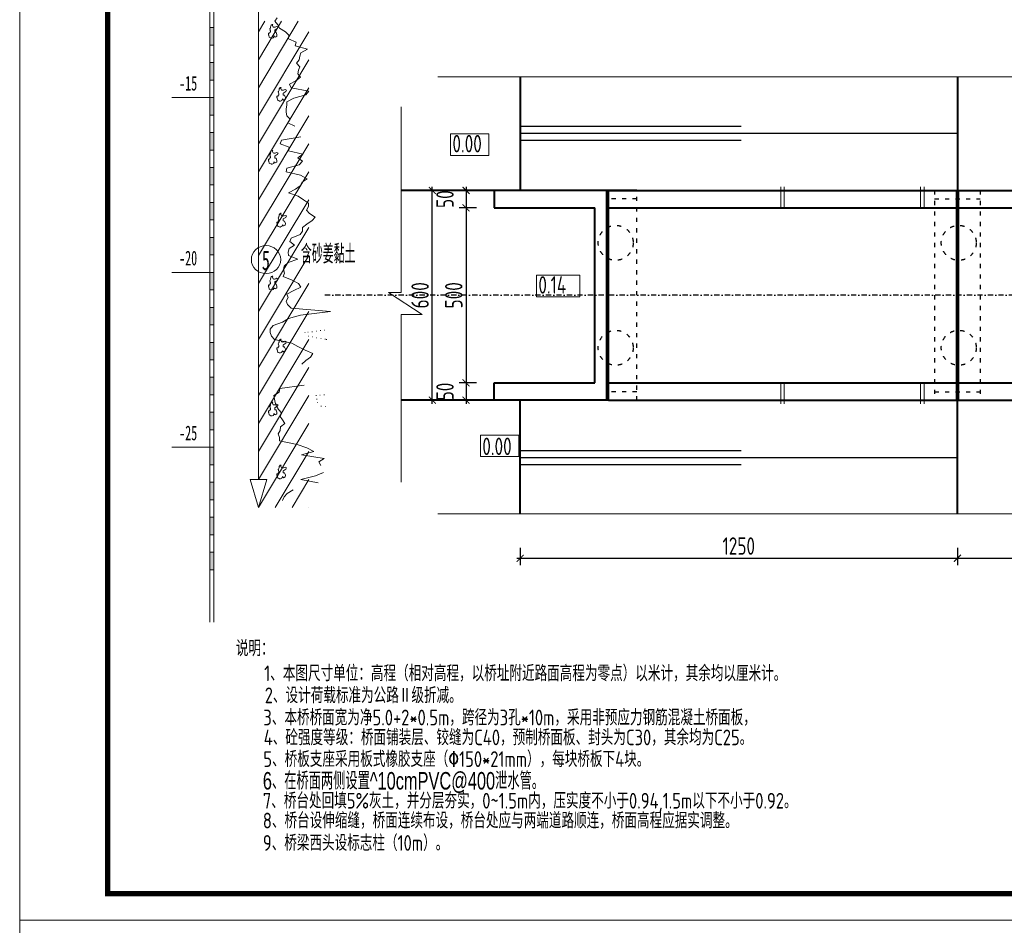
# Model space of a CAD drawing. Header units: inches. Extents: x 112594 to 193184, y 44995 to 116598.
# Tile 149 of 153: x 186820 to 189636, y 109323 to 111913. Entities that reach past the tile are written whole.
import ezdxf
from ezdxf.enums import TextEntityAlignment as Align

# ---------------------------------------------------------------- set-up
doc = ezdxf.new("R2010")
doc.units = ezdxf.units.IN
doc.header["$MEASUREMENT"] = 0
for name, pattern in [('ACAD_ISO02W100', [15, 12, -3]), ('ACAD_ISO03W100', [30, 12, -18]), ('DASHDOTX2', [2, 1, -0.5, 0, -0.5])]:
    doc.linetypes.add(name, pattern=pattern)
doc.layers.get('0').update_dxf_attribs({"lineweight": 15})
for name, color, linetype, lineweight in [('0粗线', 1, 'Continuous', 40), ('BM1', 7, 'Continuous', 15), ('Dmtz', 9, 'Continuous', 0), ('图层1', 194, 'ACAD_ISO02W100', 18), ('尺寸细线', 4, 'Continuous', 18), ('粗线', 1, 'Continuous', 40), ('虚线', 2, 'ACAD_ISO03W100', 25)]:
    doc.layers.add(name, color=color, linetype=linetype, lineweight=lineweight)
for name, color, linetype in [('LOCKUP', 7, 'Continuous'), ('轴线', 3, 'DASHDOTX2'), ('配筋2', 2, 'Continuous')]:
    doc.layers.add(name, color=color, linetype=linetype)
doc.styles.add('HZTXT', font='tssdeng.shx', dxfattribs={"width": 0.75, "bigfont": 'hztxt.shx'})
doc.styles.get("Standard").update_dxf_attribs({"font": 'hztxt_e.shx', "width": 0.7, "bigfont": 'hztxt.shx'})
doc.styles.add('宋体', font='SIMFANG.TTF', dxfattribs={"width": 0.8, "height": 3.5})
doc.dimstyles.new('100', dxfattribs={"dimscale": 0, "dimtxt": 25, "dimasz": 12, "dimexe": 10, "dimexo": 10, "dimgap": 5, "dimtad": 1, "dimdec": 0, "dimzin": 0, "dimdsep": 46, "dimtxsty": 'HZTXT', "dimblk1": 'ARCHTICK', "dimblk2": 'ARCHTICK', "dimsah": 1, "dimcen": -0.09, "dimdle": 5, "dimclrd": 7, "dimclre": 7, "dimclrt": 7, "dimadec": 1, "dimazin": 0, "dimtfac": 1, "dimtdec": 0, "dimtofl": 0, "dimtmove": 2, "dimatfit": 3, "dimldrblk": 'ARCHTICK', "dimfxl": 15, "dimfxlon": 1, "dimtolj": 1, "dimtzin": 0, "dimarcsym": 0})

# ---------------------------------------------------------------- blocks, each defined once
blk = doc.blocks.new('_ArchTick')
at = {"color": 0, "linetype": 'ByBlock', "const_width": 0.15}
blk.add_lwpolyline([(-0.5, -0.5), (0.5, 0.5)], dxfattribs=at)
blk = doc.blocks.new('*D1793')
at = {"color": 7, "lineweight": -2}
for p, q in [((187995.2, 111424.5), (188019.8, 111424.5)), ((187999.8, 110814.5), (187999.8, 111434.5)), ((187971.2, 110824.5), (188019.8, 110824.5))]:
    blk.add_line(p, q, dxfattribs=at)
at = {"color": 7, "lineweight": -2, "xscale": 20, "yscale": 20, "zscale": 20}
for p, rotation in [((187999.8, 111424.5), 90), ((187999.8, 110824.5), 270)]:
    blk.add_blockref('_ArchTick', p, dxfattribs=dict(at, rotation=rotation))
at = {"insert": (187964.8, 111124.5), "char_height": 50, "attachment_point": 5, "rotation": 90, "style": 'HZTXT'}
blk.add_mtext('\\A1;600', dxfattribs=at)
blk = doc.blocks.new('*D2054')
at = {"color": 7, "lineweight": -2}
for p, q in [((188126.1, 111424.5), (188076.1, 111424.5)), ((188096.1, 111434.5), (188096.1, 111364.5)), ((188126.1, 111374.5), (188076.1, 111374.5))]:
    blk.add_line(p, q, dxfattribs=at)
at = {"color": 7, "lineweight": -2, "xscale": 20, "yscale": 20, "zscale": 20}
for p, rotation in [((188096.1, 111424.5), 90), ((188096.1, 111374.5), 270)]:
    blk.add_blockref('_ArchTick', p, dxfattribs=dict(at, rotation=rotation))
at = {"insert": (188036.1, 111399.5), "char_height": 50, "attachment_point": 5, "rotation": 90, "style": 'HZTXT'}
blk.add_mtext('\\A1;50', dxfattribs=at)
blk = doc.blocks.new('*D2055')
at = {"color": 7, "lineweight": -2}
for p, q in [((188126.1, 111374.5), (188076.1, 111374.5)), ((188096.1, 111384.5), (188096.1, 110864.5)), ((188126.1, 110874.5), (188076.1, 110874.5))]:
    blk.add_line(p, q, dxfattribs=at)
at = {"color": 7, "lineweight": -2, "xscale": 20, "yscale": 20, "zscale": 20}
for p, rotation in [((188096.1, 111374.5), 90), ((188096.1, 110874.5), 270)]:
    blk.add_blockref('_ArchTick', p, dxfattribs=dict(at, rotation=rotation))
at = {"insert": (188061.1, 111124.5), "char_height": 50, "attachment_point": 5, "rotation": 90, "style": 'HZTXT'}
blk.add_mtext('\\A1;500', dxfattribs=at)
blk = doc.blocks.new('*D2056')
at = {"color": 7, "lineweight": -2}
for p, q in [((188096.1, 110884.5), (188096.1, 110814.5)), ((188126.1, 110874.5), (188076.1, 110874.5)), ((188126.1, 110824.5), (188076.1, 110824.5))]:
    blk.add_line(p, q, dxfattribs=at)
at = {"color": 7, "lineweight": -2, "xscale": 20, "yscale": 20, "zscale": 20}
for p, rotation in [((188096.1, 110874.5), 90), ((188096.1, 110824.5), 270)]:
    blk.add_blockref('_ArchTick', p, dxfattribs=dict(at, rotation=rotation))
at = {"insert": (188036.1, 110849.5), "char_height": 50, "attachment_point": 5, "rotation": 90, "style": 'HZTXT'}
blk.add_mtext('\\A1;50', dxfattribs=at)
blk = doc.blocks.new('*D1696')
at = {"color": 7, "lineweight": -2}
for p, q in [((188251.2, 110402.6), (188251.2, 110352.6)), ((189501.2, 110402.6), (189501.2, 110352.6)), ((188241.2, 110372.6), (189511.2, 110372.6))]:
    blk.add_line(p, q, dxfattribs=at)
at = {"color": 7, "lineweight": -2, "xscale": 20, "yscale": 20, "zscale": 20, "rotation": 180}
blk.add_blockref('_ArchTick', (188251.2, 110372.6), dxfattribs=at)
at = {"color": 7, "lineweight": -2, "xscale": 20, "yscale": 20, "zscale": 20}
blk.add_blockref('_ArchTick', (189501.2, 110372.6), dxfattribs=at)
at = {"insert": (188876.2, 110407.6), "char_height": 50, "attachment_point": 5, "style": 'HZTXT'}
blk.add_mtext('\\A1;1250', dxfattribs=at)
blk = doc.blocks.new('*D1697')
at = {"color": 7, "lineweight": -2}
for p, q in [((189501.2, 110402.6), (189501.2, 110352.6)), ((190501.2, 110402.6), (190501.2, 110352.6)), ((189491.2, 110372.6), (190511.2, 110372.6))]:
    blk.add_line(p, q, dxfattribs=at)
at = {"color": 7, "lineweight": -2, "xscale": 20, "yscale": 20, "zscale": 20, "rotation": 180}
blk.add_blockref('_ArchTick', (189501.2, 110372.6), dxfattribs=at)
at = {"color": 7, "lineweight": -2, "xscale": 20, "yscale": 20, "zscale": 20}
blk.add_blockref('_ArchTick', (190501.2, 110372.6), dxfattribs=at)
at = {"insert": (190001.2, 110407.6), "char_height": 50, "attachment_point": 5, "style": 'HZTXT'}
blk.add_mtext('\\A1;1000', dxfattribs=at)
blk = doc.blocks.new('SJ')
for p, q in [((0.238, 0.476), (0.223, 0.432)), ((0.253, 0.486), (0.238, 0.476)), ((0.265, 0.663), (0.243, 0.636)), ((0.243, 0.636), (0.283, 0.544)), ((0.283, 0.489), (0.253, 0.486)), ((0.28, 0.69), (0.265, 0.663)), ((0.283, 0.544), (0.275, 0.556)), ((0.275, 0.556), (0.28, 0.531)), ((0.303, 0.715), (0.28, 0.69)), ((0.28, 0.531), (0.283, 0.494)), ((0.283, 0.494), (0.283, 0.489)), ((0.315, 0.785), (0.303, 0.715)), ((0.355, 0.815), (0.315, 0.785)), ((0.367, 0.84), (0.355, 0.815)), ((0.427, 0.852), (0.367, 0.84)), ((0.469, 0.85), (0.427, 0.852)), ((0.442, 0.81), (0.447, 0.82)), ((0.442, 0.802), (0.442, 0.81)), ((0.504, 0.725), (0.442, 0.802)), ((0.447, 0.82), (0.469, 0.85)), ((0.557, 0.715), (0.504, 0.725)), ((0.614, 0.718), (0.557, 0.715)), ((0.661, 0.723), (0.614, 0.718)), ((0.639, 0.581), (0.674, 0.596)), ((0.639, 0.489), (0.639, 0.581)), ((0.669, 0.484), (0.639, 0.489)), ((0.718, 0.73), (0.661, 0.723)), ((0.716, 0.481), (0.669, 0.484)), ((0.674, 0.596), (0.833, 0.655)), ((0.748, 0.474), (0.716, 0.481)), ((0.788, 0.752), (0.718, 0.73)), ((0.806, 0.372), (0.748, 0.474)), ((0.888, 0.723), (0.788, 0.752)), ((0.833, 0.655), (0.888, 0.723)), ((0.138, 0.434), (0.133, 0.374)), ((0.133, 0.374), (0.143, 0.354)), ((0.168, 0.432), (0.138, 0.434)), ((0.143, 0.354), (0.156, 0.342)), ((0.156, 0.342), (0.195, 0.24)), ((0.223, 0.432), (0.168, 0.432)), ((0.195, 0.24), (0.238, 0.223)), ((0.238, 0.223), (0.313, 0.205)), ((0.313, 0.205), (0.352, 0.2)), ((0.352, 0.2), (0.38, 0.193)), ((0.38, 0.193), (0.427, 0.198)), ((0.427, 0.198), (0.524, 0.22)), ((0.524, 0.22), (0.537, 0.243)), ((0.537, 0.243), (0.549, 0.272)), ((0.549, 0.272), (0.567, 0.302)), ((0.567, 0.302), (0.619, 0.26)), ((0.619, 0.26), (0.661, 0.25)), ((0.661, 0.25), (0.721, 0.265)), ((0.721, 0.265), (0.781, 0.292)), ((0.781, 0.292), (0.806, 0.372))]:
    blk.add_line(p, q)

msp = doc.modelspace()

# ---------------------------------------------------------------- linework, layer by layer
msp.add_line((186819.76981, 106337.96209), (186819.76981, 109338.26515))
for points in [[(188015.9694, 111749.05555), (190070.59212, 111749.05555), (190070.59212, 111779.85203), (190117.96392, 111711.59853), (190117.96392, 111749.05555), (192868.26649, 111749.05555)], [(187910.31913, 110590.51686), (187910.31913, 111069.77744), (187970.84343, 111069.77744), (187874.10382, 111132.98602), (187910.31913, 111132.98602), (187910.31913, 111663.67455)], [(188015.9694, 110499.96093), (190070.59212, 110499.96093), (190070.59212, 110469.16445), (190117.96392, 110537.41795), (190117.96392, 110499.96093), (192928.90618, 110499.96093)]]:
    msp.add_lwpolyline(points)
for points in [[(188051.77253, 111585.81489), (188161.72031, 111585.81489), (188161.72031, 111524.2385), (188051.77253, 111524.2385)], [(188297.58909, 111181.94312), (188421.95836, 111181.94312), (188421.95836, 111120.36673), (188297.58909, 111120.36673)], [(188137.19793, 110663.20159), (188247.14571, 110663.20159), (188247.14571, 110724.77798), (188137.19793, 110724.77798)]]:
    msp.add_lwpolyline(points, close=True)
at = {"layer": '0粗线'}
for p, q in [((188251.22705, 111749.05555), (188251.22705, 111424.50824)), ((189501.22705, 111749.05555), (189501.22705, 111424.50824)), ((188251.22705, 110499.96093), (188251.22705, 110824.50824)), ((189501.22705, 110499.96093), (189501.22705, 110824.50824))]:
    msp.add_line(p, q, dxfattribs=at)
at = {"layer": 'BM1', "linetype": 'Continuous'}
for p in [(186819.76981, 113838.71974), (193184.0123, 109338.26515), (191062.59813, 109338.26515)]:
    msp.add_line(p, (186819.76981, 109338.26515), dxfattribs=at)
at = {"layer": 'BM1', "color": 0, "linetype": 'Continuous', "const_width": 14.99847}
msp.add_lwpolyline([(187071.53596, 109413.2575), (187071.53596, 113718.26826), (193109.01995, 113718.26826), (193109.01995, 109413.2575)], close=True, dxfattribs=at)
at = {"layer": 'Dmtz', "color": 8}
for p, q in [((187363.2905, 113390.00694), (187363.2905, 110190.00694)), ((187375.2905, 110190.00694), (187375.2905, 113390.00694)), ((187502.54815, 113038.00694), (187502.54815, 110598.00694)), ((187502.54815, 111718.00694), (187616.54815, 111908.00694)), ((187502.54815, 111798.00694), (187568.54815, 111908.00694)), ((187502.54815, 111878.00694), (187520.54815, 111908.00694)), ((187556.14819, 111918.00694), (187549.74811, 111908.00694)), ((187549.74811, 111908.00694), (187558.14811, 111898.00694)), ((187558.14811, 111898.00694), (187562.54815, 111888.00694)), ((187363.2905, 111890.00694), (187375.2905, 111890.00694)), ((187502.54815, 111638.00694), (187646.54815, 111878.00694)), ((187562.54815, 111888.00694), (187580.14819, 111878.00694)), ((187580.14819, 111878.00694), (187589.74819, 111868.00694)), ((187589.74819, 111868.00694), (187588.94815, 111858.00694)), ((187588.94815, 111858.00694), (187610.14819, 111848.00694)), ((187610.14819, 111848.00694), (187607.74819, 111838.00694)), ((187363.2905, 111840.00694), (187375.2905, 111840.00694)), ((187607.74819, 111838.00694), (187642.54819, 111828.00694)), ((187623.74815, 111818.00694), (187620.54811, 111808.00694)), ((187642.54819, 111828.00694), (187623.74815, 111818.00694)), ((187363.2905, 111790.00694), (187375.2905, 111790.00694)), ((187502.54815, 111558.00694), (187646.54815, 111798.00694)), ((187618.94815, 111798.00694), (187610.94811, 111788.00694)), ((187610.94811, 111788.00694), (187620.94819, 111778.00694)), ((187620.54811, 111808.00694), (187618.94815, 111798.00694)), ((187616.94811, 111768.00694), (187615.34815, 111758.00694)), ((187615.34815, 111758.00694), (187622.54815, 111748.00694)), ((187620.94819, 111778.00694), (187616.94811, 111768.00694)), ((187363.2905, 111740.00694), (187375.2905, 111740.00694)), ((187609.34815, 111738.00694), (187591.34815, 111728.00694)), ((187622.54815, 111748.00694), (187609.34815, 111738.00694)), ((187502.54815, 111478.00694), (187646.54815, 111718.00694)), ((187591.34815, 111728.00694), (187595.74819, 111718.00694)), ((187595.74819, 111718.00694), (187646.54815, 111708.00694)), ((187646.54815, 111708.00694), (187638.14815, 111698.00694)), ((187255.2905, 111690.00694), (187375.2905, 111690.00694)), ((187603.34815, 111688.00694), (187583.34811, 111678.00694)), ((187583.34811, 111678.00694), (187583.34811, 111668.00694)), ((187638.14815, 111698.00694), (187603.34815, 111688.00694)), ((187583.34811, 111668.00694), (187581.34819, 111658.00694)), ((187581.34819, 111658.00694), (187581.74815, 111648.00694)), ((187581.74815, 111648.00694), (187583.34811, 111638.00694)), ((187363.2905, 111640.00694), (187375.2905, 111640.00694)), ((187502.54815, 111398.00694), (187646.54815, 111638.00694)), ((187583.34811, 111638.00694), (187592.94811, 111628.00694)), ((187592.94811, 111628.00694), (187586.94811, 111618.00694)), ((187586.94811, 111618.00694), (187606.94815, 111608.00694)), ((187363.2905, 111590.00694), (187375.2905, 111590.00694)), ((187568.14819, 111568.00694), (187564.94815, 111558.00694)), ((187623.34819, 111578.00694), (187568.14819, 111568.00694)), ((187363.2905, 111540.00694), (187375.2905, 111540.00694)), ((187502.54815, 111318.00694), (187646.54815, 111558.00694)), ((187564.94815, 111558.00694), (187590.14815, 111548.00694)), ((187590.14815, 111548.00694), (187588.54819, 111538.00694)), ((187588.54819, 111538.00694), (187629.34819, 111528.00694)), ((187629.34819, 111528.00694), (187614.94819, 111518.00694)), ((187614.94819, 111518.00694), (187628.94811, 111508.00694)), ((187628.94811, 111508.00694), (187618.94815, 111498.00694)), ((187363.2905, 111490.00694), (187375.2905, 111490.00694)), ((187502.54815, 111238.00694), (187646.54815, 111478.00694)), ((187583.74819, 111488.00694), (187581.74815, 111478.00694)), ((187581.74815, 111478.00694), (187622.54815, 111468.00694)), ((187618.94815, 111498.00694), (187583.74819, 111488.00694)), ((187627.74811, 111448.00694), (187621.74811, 111438.00694)), ((187622.54815, 111468.00694), (187641.74815, 111458.00694)), ((187641.74815, 111458.00694), (187627.74811, 111448.00694)), ((187363.2905, 111440.00694), (187375.2905, 111440.00694)), ((187608.14815, 111428.00694), (187588.54819, 111418.00694)), ((187621.74811, 111438.00694), (187608.14815, 111428.00694)), ((187502.54815, 111158.00694), (187646.54815, 111398.00694)), ((187588.54819, 111418.00694), (187616.14819, 111408.00694)), ((187616.14819, 111408.00694), (187631.34811, 111398.00694)), ((187631.34811, 111398.00694), (187645.34815, 111388.00694)), ((187363.2905, 111390.00694), (187375.2905, 111390.00694)), ((187646.14819, 111378.00694), (187640.14819, 111368.00694)), ((187640.14819, 111368.00694), (187648.14811, 111358.00694)), ((187645.34815, 111388.00694), (187646.14819, 111378.00694)), ((187363.2905, 111340.00694), (187375.2905, 111340.00694)), ((187656.14815, 111338.00694), (187641.34819, 111328.00694)), ((187648.14811, 111358.00694), (187664.94811, 111348.00694)), ((187664.94811, 111348.00694), (187656.14815, 111338.00694)), ((187502.54815, 111078.00694), (187646.54815, 111318.00694)), ((187628.54815, 111308.00694), (187621.74811, 111298.00694)), ((187641.34819, 111328.00694), (187628.54815, 111318.00694)), ((187628.54815, 111318.00694), (187628.54815, 111308.00694)), ((187363.2905, 111290.00694), (187375.2905, 111290.00694)), ((187596.54811, 111288.00694), (187592.54815, 111278.00694)), ((187621.74811, 111298.00694), (187596.54811, 111288.00694)), ((187590.54811, 111258.00694), (187587.34819, 111248.00694)), ((187605.34819, 111268.00694), (187590.54811, 111258.00694)), ((187592.54815, 111278.00694), (187605.34819, 111268.00694)), ((187363.2905, 111240.00694), (187375.2905, 111240.00694)), ((187502.54815, 110998.00694), (187646.54815, 111238.00694)), ((187587.34819, 111248.00694), (187588.94815, 111238.00694)), ((187614.94819, 111228.00694), (187587.74815, 111218.00694)), ((187588.94815, 111238.00694), (187614.94819, 111228.00694)), ((187576.14811, 111208.00694), (187574.54815, 111198.00694)), ((187574.54815, 111198.00694), (187577.34811, 111188.00694)), ((187587.74815, 111218.00694), (187576.14811, 111208.00694)), ((187255.2905, 111190.00694), (187375.2905, 111190.00694)), ((187577.34811, 111188.00694), (187572.94819, 111178.00694)), ((187572.94819, 111178.00694), (187598.94811, 111168.00694)), ((187598.94811, 111168.00694), (187617.34819, 111158.00694)), ((187363.2905, 111140.00694), (187375.2905, 111140.00694)), ((187502.54815, 110918.00694), (187646.54815, 111158.00694)), ((187603.74811, 111138.00694), (187583.74819, 111128.00694)), ((187623.34819, 111148.00694), (187603.74811, 111138.00694)), ((187617.34819, 111158.00694), (187623.34819, 111148.00694)), ((187587.34819, 111118.00694), (187581.34819, 111108.00694)), ((187583.74819, 111128.00694), (187587.34819, 111118.00694)), ((187363.2905, 111090.00694), (187375.2905, 111090.00694)), ((187581.34819, 111108.00694), (187585.34815, 111098.00694)), ((187585.34815, 111098.00694), (187595.74819, 111088.00694)), ((187595.74819, 111088.00694), (187708.14811, 111078.00694)), ((187502.54815, 110838.00694), (187646.54815, 111078.00694)), ((187588.94815, 111058.00694), (187571.34811, 111048.00694)), ((187622.54815, 111068.00694), (187588.94815, 111058.00694)), ((187708.14811, 111078.00694), (187622.54815, 111068.00694)), ((187363.2905, 111040.00694), (187375.2905, 111040.00694)), ((187544.94811, 111038.00694), (187535.74819, 111028.00694)), ((187535.74819, 111028.00694), (187536.14815, 111018.00694)), ((187571.34811, 111048.00694), (187544.94811, 111038.00694)), ((187691.41531, 111025.01534), (187692.61531, 111025.01534)), ((187502.54815, 110758.00694), (187646.54815, 110998.00694)), ((187536.14815, 111018.00694), (187539.74815, 111008.00694)), ((187539.74815, 111008.00694), (187548.14815, 110998.00694)), ((187548.14815, 110998.00694), (187597.74811, 110988.00694)), ((187635.34819, 111018.00694), (187636.54819, 111018.00694)), ((187643.54971, 111019.03214), (187644.74971, 111019.03214)), ((187644.94819, 111008.00694), (187646.14819, 111008.00694)), ((187655.51611, 111020.52794), (187656.71611, 111020.52794)), ((187656.86791, 111005.69694), (187658.06791, 111005.69694)), ((187667.48251, 111022.02374), (187668.68251, 111022.02374)), ((187668.78763, 111003.38694), (187669.98763, 111003.38694)), ((187679.44891, 111023.51954), (187680.64891, 111023.51954)), ((187680.70735, 111001.07694), (187681.90735, 111001.07694)), ((187692.62707, 110998.76694), (187693.82707, 110998.76694)), ((187696.54819, 110998.00694), (187697.74819, 110998.00694)), ((187363.2905, 110990.00694), (187375.2905, 110990.00694)), ((187597.74811, 110988.00694), (187614.94819, 110978.00694)), ((187614.94819, 110978.00694), (187635.74815, 110968.00694)), ((187635.74815, 110968.00694), (187658.14819, 110958.00694)), ((187650.94819, 110948.00694), (187638.14815, 110938.00694)), ((187658.14819, 110958.00694), (187650.94819, 110948.00694)), ((187363.2905, 110940.00694), (187375.2905, 110940.00694)), ((187502.54815, 110678.00694), (187646.54815, 110918.00694)), ((187638.14815, 110938.00694), (187626.14815, 110928.00694)), ((187363.2905, 110890.00694), (187375.2905, 110890.00694)), ((187564.14811, 110858.00694), (187561.74811, 110848.00694)), ((187633.74811, 110868.00694), (187564.14811, 110858.00694)), ((187363.2905, 110840.00694), (187375.2905, 110840.00694)), ((187502.54815, 110598.00694), (187646.54815, 110838.00694)), ((187561.74811, 110848.00694), (187546.54819, 110838.00694)), ((187546.54819, 110838.00694), (187548.14815, 110828.00694)), ((187548.14815, 110828.00694), (187550.14819, 110818.00694)), ((187666.94815, 110838.00694), (187668.14815, 110838.00694)), ((187668.94819, 110828.00694), (187670.14819, 110828.00694)), ((187677.86431, 110838.77134), (187679.06431, 110838.77134)), ((187689.85375, 110839.61094), (187691.05375, 110839.61094)), ((187550.14819, 110818.00694), (187554.14815, 110808.00694)), ((187554.14815, 110808.00694), (187560.14815, 110798.00694)), ((187670.94811, 110818.00694), (187672.14811, 110818.00694)), ((187681.34239, 110808.01254), (187682.54239, 110808.01254)), ((187681.34815, 110808.00694), (187682.54815, 110808.00694)), ((187693.30219, 110806.25934), (187694.50219, 110806.25934)), ((187363.2905, 110790.00694), (187375.2905, 110790.00694)), ((187560.14815, 110798.00694), (187569.34819, 110788.00694)), ((187569.34819, 110788.00694), (187564.94815, 110778.00694)), ((187564.94815, 110778.00694), (187571.34811, 110768.00694)), ((187502.54815, 110518.00694), (187646.54815, 110758.00694)), ((187565.34811, 110748.00694), (187564.94815, 110738.00694)), ((187577.74819, 110758.00694), (187565.34811, 110748.00694)), ((187571.34811, 110768.00694), (187577.74819, 110758.00694)), ((187363.2905, 110740.00694), (187375.2905, 110740.00694)), ((187564.94815, 110738.00694), (187558.94815, 110728.00694)), ((187558.94815, 110728.00694), (187562.94811, 110718.00694)), ((187562.94811, 110718.00694), (187562.94811, 110708.00694)), ((187255.2905, 110690.00694), (187375.2905, 110690.00694)), ((187562.94811, 110708.00694), (187613.74819, 110698.00694)), ((187613.74819, 110698.00694), (187640.54815, 110688.00694)), ((187640.54815, 110688.00694), (187661.34811, 110678.00694)), ((187550.54815, 110518.00694), (187646.54815, 110678.00694)), ((187661.34811, 110678.00694), (187625.74819, 110668.00694)), ((187625.74819, 110668.00694), (187690.94815, 110658.00694)), ((187363.2905, 110640.00694), (187375.2905, 110640.00694)), ((187690.94815, 110658.00694), (187674.94819, 110648.00694)), ((187674.94819, 110648.00694), (187680.94819, 110638.00694)), ((187666.14811, 110608.00694), (187623.34819, 110598.00694)), ((187688.54815, 110618.00694), (187666.14811, 110608.00694)), ((187363.2905, 110590.00694), (187375.2905, 110590.00694)), ((187478.54815, 110598.00694), (187526.54815, 110598.00694)), ((187502.54815, 110518.00694), (187478.54815, 110598.00694)), ((187526.54815, 110598.00694), (187502.54815, 110518.00694)), ((187598.54815, 110518.00694), (187646.54815, 110598.00694)), ((187623.34819, 110598.00694), (187672.94815, 110588.00694)), ((187576.14811, 110548.00694), (187571.74819, 110538.00694)), ((187584.54811, 110558.00694), (187576.14811, 110548.00694)), ((187601.74819, 110568.00694), (187584.54811, 110558.00694)), ((187363.2905, 110540.00694), (187375.2905, 110540.00694)), ((187363.2905, 110490.00694), (187375.2905, 110490.00694)), ((187646.54815, 110518.00694), (187646.54815, 110518.00694)), ((187363.2905, 110440.00694), (187375.2905, 110440.00694)), ((187363.2905, 110390.00694), (187375.2905, 110390.00694)), ((187363.2905, 110340.00694), (187375.2905, 110340.00694))]:
    msp.add_line(p, q, dxfattribs=at)
msp.add_ellipse((187524.26955, 111226.75694), major_axis=(42, 0), ratio=0.9523809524, dxfattribs=at)
for points in [[(187363.2905, 111890.00694), (187375.2905, 111890.00694), (187363.2905, 111840.00694), (187375.2905, 111840.00694)], [(187363.2905, 111790.00694), (187375.2905, 111790.00694), (187363.2905, 111740.00694), (187375.2905, 111740.00694)], [(187363.2905, 111690.00694), (187375.2905, 111690.00694), (187363.2905, 111640.00694), (187375.2905, 111640.00694)], [(187363.2905, 111590.00694), (187375.2905, 111590.00694), (187363.2905, 111540.00694), (187375.2905, 111540.00694)], [(187363.2905, 111490.00694), (187375.2905, 111490.00694), (187363.2905, 111440.00694), (187375.2905, 111440.00694)], [(187363.2905, 111390.00694), (187375.2905, 111390.00694), (187363.2905, 111340.00694), (187375.2905, 111340.00694)], [(187363.2905, 111290.00694), (187375.2905, 111290.00694), (187363.2905, 111240.00694), (187375.2905, 111240.00694)], [(187363.2905, 111190.00694), (187375.2905, 111190.00694), (187363.2905, 111140.00694), (187375.2905, 111140.00694)], [(187363.2905, 111090.00694), (187375.2905, 111090.00694), (187363.2905, 111040.00694), (187375.2905, 111040.00694)], [(187363.2905, 110990.00694), (187375.2905, 110990.00694), (187363.2905, 110940.00694), (187375.2905, 110940.00694)], [(187363.2905, 110890.00694), (187375.2905, 110890.00694), (187363.2905, 110840.00694), (187375.2905, 110840.00694)], [(187363.2905, 110790.00694), (187375.2905, 110790.00694), (187363.2905, 110740.00694), (187375.2905, 110740.00694)], [(187363.2905, 110690.00694), (187375.2905, 110690.00694), (187363.2905, 110640.00694), (187375.2905, 110640.00694)], [(187363.2905, 110590.00694), (187375.2905, 110590.00694), (187363.2905, 110540.00694), (187375.2905, 110540.00694)], [(187363.2905, 110490.00694), (187375.2905, 110490.00694), (187363.2905, 110440.00694), (187375.2905, 110440.00694)], [(187363.2905, 110390.00694), (187375.2905, 110390.00694), (187363.2905, 110340.00694), (187375.2905, 110340.00694)]]:
    msp.add_solid(points, dxfattribs=at)
at = {"layer": 'LOCKUP'}
for p, q in [((188251.22705, 111608.15713), (188882.8415, 111608.15713)), ((188251.22705, 111588.15713), (189501.22705, 111588.15713)), ((188251.22705, 111568.15713), (188882.8415, 111568.15713)), ((188251.22705, 110680.85935), (188882.8415, 110680.85935)), ((188251.22705, 110660.85935), (189501.22705, 110660.85935)), ((188251.22705, 110640.85935), (188882.8415, 110640.85935))]:
    msp.add_line(p, q, dxfattribs=at)
at = {"layer": '图层1', "ltscale": 10}
for p, q in [((188996.22705, 111374.50824), (188996.22705, 111434.50824)), ((189006.22705, 111374.50824), (189006.22705, 111434.50824)), ((189396.22705, 111374.50824), (189396.22705, 111434.50824)), ((189406.22705, 111374.50824), (189406.22705, 111434.50824)), ((188996.22705, 110874.50824), (188996.22705, 110814.50824)), ((189006.22705, 110874.50824), (189006.22705, 110814.50824)), ((189396.22705, 110874.50824), (189396.22705, 110814.50824)), ((189406.22705, 110874.50824), (189406.22705, 110814.50824))]:
    msp.add_line(p, q, dxfattribs=at)
at = {"layer": '粗线', "lineweight": 40}
for p, q in [((188499.22705, 111424.50824), (187910.31913, 111424.50824)), ((188503.22705, 111424.50824), (188206.22705, 111424.50824)), ((188499.22705, 110824.50824), (188499.22705, 111424.50824)), ((188584.22705, 111424.50824), (188503.22705, 111424.50824)), ((188503.22705, 110824.50824), (188503.22705, 111424.50824)), ((188499.22705, 110824.50824), (187910.31913, 110824.50824)), ((188503.22705, 110824.50824), (188206.22705, 110824.50824))]:
    msp.add_line(p, q, dxfattribs=at)
at = {"layer": '粗线'}
for p, q in [((188176.22705, 111424.50824), (188176.22705, 111374.50824)), ((188503.22705, 111424.50824), (190001.22705, 111424.50824)), ((189499.22705, 111424.50824), (189499.22705, 110824.50824)), ((189503.22705, 111424.50824), (189503.22705, 110824.50824)), ((188176.22705, 111374.50824), (188464.22705, 111374.50824)), ((188464.22705, 110874.50824), (188464.22705, 111374.50824)), ((188503.22705, 111374.50824), (189499.22705, 111374.50824)), ((189503.22705, 111374.50824), (190001.22705, 111374.50824)), ((188176.22705, 110824.50824), (188176.22705, 110874.50824)), ((188176.22705, 110874.50824), (188464.22705, 110874.50824)), ((188503.22705, 110874.50824), (189499.22705, 110874.50824)), ((189503.22705, 110874.50824), (190001.22705, 110874.50824)), ((188503.22705, 110824.50824), (190001.22705, 110824.50824))]:
    msp.add_line(p, q, dxfattribs=at)
at = {"layer": '虚线'}
for p, q in [((188584.22705, 110824.50824), (188584.22705, 111424.50824)), ((189436.22705, 111424.50824), (189436.22705, 110824.50824)), ((189566.22705, 111424.50824), (189566.22705, 110824.50824)), ((188584.22705, 111400.50824), (188503.22705, 111400.50824)), ((189436.22705, 111400.50824), (189566.22705, 111400.50824)), ((188584.22705, 110848.50824), (188503.22705, 110848.50824)), ((189436.22705, 110848.50824), (189566.22705, 110848.50824))]:
    msp.add_line(p, q, dxfattribs=at)
for centre in [(188524.22705, 111274.50824), (189505.22705, 111274.50824), (188524.22705, 110974.50824), (189505.22705, 110974.50824)]:
    msp.add_circle(centre, 50, dxfattribs=at)
at = {"layer": '轴线', "ltscale": 15}
msp.add_line((192884.47709, 111124.50824), (187690.70374, 111124.50824), dxfattribs=at)

# ---------------------------------------------------------------- block references
at = {"layer": 'Dmtz', "color": 8, "xscale": 36.00000000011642, "yscale": 59.99999999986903, "zscale": 36.00000000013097}
for p in [(187526.54815, 111848.00694), (187550.54815, 111668.00694), (187526.54815, 111488.00694), (187550.54815, 111308.00694), (187526.54815, 111128.00694), (187550.54815, 110948.00694), (187526.54815, 110768.00694), (187550.54815, 110588.00694)]:
    msp.add_blockref('SJ', p, dxfattribs=at)

# ---------------------------------------------------------------- texts
at = {"style": 'HZTXT', "width": 0.8}
for s, p in [('说明：', (187437.96157, 110092.63128)), ('1、本图尺寸单位：高程（相对高程，以桥址附近路面高程为零点）以米计，其余均以厘米计。', (187519.0279, 110021.0949)), ('2、设计荷载标准为公路Ⅱ级折减。', (187520.58166, 109958.15818)), ('3、本桥桥面宽为净5.0+2*0.5m，跨径为3孔*10m，采用非预应力钢筋混凝土桥面板，', (187516.5722, 109894.76064)), ('4、砼强度等级：桥面铺装层、铰缝为C40，预制桥面板、封头为C30，其余均为C25。', (187517.69145, 109837.85107)), ('5、桥板支座采用板式橡胶支座（%%130150*21mm），每块桥板下4块。', (187516.5722, 109775.81602)), ('7、桥台处回填5%%%灰土，并分层夯实，0~1.5m内，压实度不小于0.94,1.5m以下不小于0.92。', (187515.11723, 109656.75037)), ('8、桥台设伸缩缝，桥面连续布设，桥台处应与两端道路顺连，桥面高程应据实调整。', (187515.11723, 109600.1316)), ('9、桥梁西头设标志柱（10m）。', (187515.11723, 109536.08454))]:
    msp.add_text(s, height=45, dxfattribs=at).set_placement(p)
at = {"layer": 'Dmtz', "color": 8, "style": '宋体', "width": 0.6}
for s, p in [('-15', (187327.2905, 111710.00694)), ('-20', (187327.2905, 111210.00694)), ('-25', (187327.2905, 110710.00694))]:
    msp.add_text(s, height=42, dxfattribs=at).set_placement(p, align=Align.RIGHT)
at = {"layer": 'Dmtz', "color": 8, "style": '宋体'}
for s, height, width, p in [('5', 56, 0.6, (187512.26955, 111196.75694)), ('含砂姜黏土', 47.6, 0.48, (187624.07574, 111220.76741))]:
    msp.add_text(s, height=height, dxfattribs=dict(at, width=width)).set_placement(p)
at = {"layer": '尺寸细线', "style": 'HZTXT', "width": 0.75}
for s, p in [('0.00', (188057.24409, 111533.18688)), ('0.14', (188303.06065, 111129.3151)), ('0.00', (188142.66949, 110667.61537))]:
    msp.add_text(s, height=49.99995, dxfattribs=at).set_placement(p)
at = {"layer": '配筋2', "width": 0.7}
msp.add_text('6、在桥面两侧设置^ 10cmPVC@400泄水管。', height=50, dxfattribs=at).set_placement((187515.11723, 109711.36452))

# ---------------------------------------------------------------- dimensions: what is measured, and where the dimension line sits
for base, p1, p2, override, picture, middle in [((187999.75332, 111424.50824), (187951.23918, 110824.50824), (187975.20557, 111424.50824), {"dimscale": 2, "dimtxt": 25, "dimasz": 10, "dimclrt": 256}, '*D1793', (187964.75332, 111124.50824)), ((188096.07763, 111374.50824), (188176.22705, 111424.50824), (188176.22705, 111374.50824), {"dimscale": 2, "dimasz": 10, "dimclrt": 256}, '*D2054', (188036.07763, 111399.50824)), ((188096.07763, 110874.50824), (188176.22705, 111374.50824), (188176.22705, 110874.50824), {"dimscale": 2, "dimasz": 10, "dimclrt": 256}, '*D2055', (188061.07763, 111124.50824)), ((188096.07763, 110824.50824), (188176.22705, 110874.50824), (188176.22705, 110824.50824), {"dimscale": 2, "dimasz": 10, "dimclrt": 256}, '*D2056', (188036.07763, 110849.50824))]:
    dim = msp.add_linear_dim(base=base, p1=p1, p2=p2, angle=90, dimstyle='100', override=override)
    dim.commit()
    dim.dimension.update_dxf_attribs({"geometry": picture, "text_midpoint": middle})
for base, p1, p2, picture, middle in [((189501.22705, 110372.64846), (188251.22705, 110465.1013), (189501.22705, 110465.1013), '*D1696', (188876.22705, 110407.64846)), ((190501.22705, 110372.64846), (189501.22705, 110465.1013), (190501.22705, 110465.1013), '*D1697', (190001.22705, 110407.64846))]:
    dim = msp.add_linear_dim(base=base, p1=p1, p2=p2, dimstyle='100', override={"dimscale": 2, "dimasz": 10, "dimclrt": 256})
    dim.commit()
    dim.dimension.update_dxf_attribs({"geometry": picture, "text_midpoint": middle})

doc.saveas('drawing.dxf')
